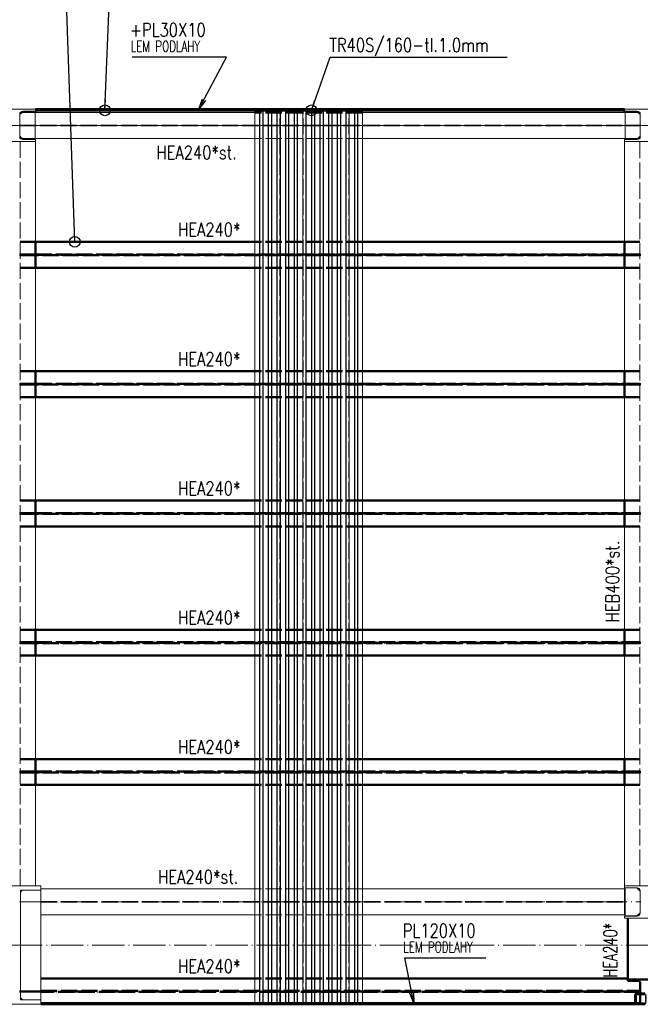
# Paper-space layout 'Layout1' of a CAD drawing. Extents: x -2 to 1380, y -36 to 422.
# Tile 43 of 79: x 575 to 690, y 144 to 326. Entities that reach past the tile are written whole.
import ezdxf

# ---------------------------------------------------------------- set-up
doc = ezdxf.new("R2010")
doc.units = 0
for name, pattern in [('ACAD_ISO02W100', [15, 12, -3]), ('ACAD_ISO04W100', [30.5, 24, -3, 0.5, -3]), ('HP_01_CER_B', [8, 5, -1, 1, -1])]:
    doc.linetypes.add(name, pattern=pattern)
for name, color, linetype, lineweight in [('SS_1.ET-HALA_TaO-PRISTAVBA-PODLAH.NOSNIKY', 9, 'CONTINUOUS', 13), ('SS_1.ET-HALA_TaO-PRISTAVBA-SLOUP', 9, 'CONTINUOUS', 13), ('SS_1.ET-HALA_TaO-RASTR', 7, 'HP_01_CER_B', 13), ('SS_1.ET-HALA_TaO-SLOUP', 9, 'CONTINUOUS', 13), ('SS_2.ET-HALA_TaO-LAVKA_+5.100m', 210, 'CONTINUOUS', 50), ('SS_2.ET-HALA_TaO-PRISTAVBA-PODLAH.NOSNIKY', 172, 'CONTINUOUS', 50), ('SS_2.ET-HALA_TaO-PRISTAVBA-PODLAHA_LEM', 140, 'CONTINUOUS', 50), ('SS_2.ET-HALA_TaO-PRISTAVBA-SLOUP', 122, 'CONTINUOUS', 50), ('SS_2.ET-HALA_TaO-PRISTAVBA-TRAPEZ.PLECH', 153, 'CONTINUOUS', 18), ('SS_2.ET-HALA_TaO-PRISTAVBA-VNITRNI_KCE', 190, 'CONTINUOUS', 50), ('SS_POPIS_PROFILU', 13, 'CONTINUOUS', 25), ('SS_POPIS_PROFILU_S355', 2, 'CONTINUOUS', 35), ('SS_SRAFY', 8, 'CONTINUOUS', 18), ('SS_STAV.OK-POPIS_PROFILU', 9, 'CONTINUOUS', 13)]:
    doc.layers.add(name, color=color, linetype=linetype, lineweight=lineweight)
doc.styles.add('romans.shx', font='romans.shx', dxfattribs={"height": 5})

psp = doc.layouts.get("Layout1")

# ---------------------------------------------------------------- hatches: boundary and pattern name
at = {"layer": 'SS_SRAFY'}
h = psp.add_hatch(dxfattribs=at)
h.set_pattern_fill('ANSI31', color=5, scale=0.02, style=0)
h.set_pattern_definition([(45, (-864.81247, 154.627365), (-0.0449012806, 0.0449012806), [])])
h.paths.add_polyline_path([(689.7275, 145.6274, 0.41421356), (689.4875, 145.3874), (689.4875, 143.8674, 0.41421356), (689.7275, 143.6274), (691.2475, 143.6274, 0.41421356), (691.4875, 143.8674), (691.4875, 145.3874, 0.41421356), (691.2475, 145.6274)], flags=0)
h.paths.add_polyline_path([(689.7275, 145.5074), (691.2475, 145.5074, -0.41421356), (691.3675, 145.3874), (691.3675, 143.8674, -0.41421356), (691.2475, 143.7474), (689.7275, 143.7474, -0.41421356), (689.6075, 143.8674), (689.6075, 145.3874, -0.41421356)], flags=0)

# ---------------------------------------------------------------- linework, layer by layer
at = {"layer": 'SS_1.ET-HALA_TaO-PRISTAVBA-PODLAH.NOSNIKY', "color": 9, "linetype": 'ACAD_ISO02W100', "ltscale": 0.25}
for p, q in [((575.4301, 309.1274), (575.2976, 309.1274)), ((575.2976, 308.8074), (575.2976, 309.1274)), ((578.0975, 309.1274), (575.6975, 309.1274)), ((689.9775, 309.1274), (687.5775, 309.1274)), ((690.3775, 309.1274), (690.245, 309.1274)), ((690.3775, 309.1274), (690.3775, 308.8074)), ((575.2976, 306.8024), (690.3775, 306.8024)), ((575.2976, 306.6524), (690.3775, 306.6524)), ((575.2976, 304.3274), (575.2976, 304.6473)), ((575.4301, 304.3274), (575.2976, 304.3274)), ((575.3225, 303.7273), (575.3225, 165.6274)), ((578.0975, 304.3274), (575.6975, 304.3274)), ((638.8875, 304.3274), (618.8875, 304.3274)), ((689.9775, 304.3274), (687.5775, 304.3274)), ((690.3775, 304.3274), (690.245, 304.3274)), ((690.3525, 165.6274), (690.3525, 303.7273)), ((690.3775, 304.6473), (690.3775, 304.3274)), ((638.8875, 165.0274), (618.8875, 165.0274)), ((579.1876, 162.7024), (687.4875, 162.7024)), ((579.1876, 162.5524), (687.4875, 162.5524)), ((638.8875, 160.2274), (618.8875, 160.2274))]:
    psp.add_line(p, q, dxfattribs=at)
at = {"layer": 'SS_1.ET-HALA_TaO-PRISTAVBA-PODLAH.NOSNIKY', "color": 5, "linetype": 'Continuous', "ltscale": 0.25}
for p, q in [((575.6975, 309.1274), (575.4301, 309.1274)), ((618.8875, 309.1274), (578.0976, 309.1274)), ((687.5775, 309.1274), (638.8875, 309.1274)), ((687.5775, 309.1274), (687.5775, 304.3274)), ((690.245, 309.1274), (689.9775, 309.1274)), ((575.6975, 304.3274), (575.4301, 304.3274)), ((618.8875, 304.3274), (578.0976, 304.3274)), ((578.1875, 303.7273), (578.1875, 285.1274)), ((687.5775, 304.3274), (638.8875, 304.3274)), ((687.4875, 285.1274), (687.4875, 303.7273)), ((690.245, 304.3274), (689.9775, 304.3274)), ((578.1875, 280.3274), (578.1875, 261.1274)), ((687.4875, 261.1274), (687.4875, 280.3274)), ((578.1875, 256.3274), (578.1875, 237.1274)), ((687.4875, 237.1274), (687.4875, 256.3274)), ((578.1875, 232.3274), (578.1875, 213.1274)), ((687.4875, 213.1274), (687.4875, 232.3274)), ((578.1875, 208.3274), (578.1875, 189.1274)), ((687.4875, 189.1274), (687.4875, 208.3274)), ((578.1875, 184.3274), (578.1875, 165.6274)), ((687.4875, 165.6274), (687.4875, 184.3274)), ((579.1875, 164.8074), (579.1875, 164.8274)), ((618.8875, 165.0274), (579.1876, 165.0274)), ((687.4875, 165.0274), (638.8875, 165.0274)), ((687.4875, 160.2274), (687.4875, 165.0274)), ((618.8875, 160.2274), (579.1876, 160.2274)), ((687.4875, 160.2274), (638.8875, 160.2274))]:
    psp.add_line(p, q, dxfattribs=at)
at = {"layer": 'SS_1.ET-HALA_TaO-PRISTAVBA-PODLAH.NOSNIKY', "color": 9, "linetype": 'ACAD_ISO04W100', "ltscale": 0.25}
for p, q in [((575.1875, 306.7274), (690.4875, 306.7274)), ((575.1875, 162.6274), (690.4875, 162.6274))]:
    psp.add_line(p, q, dxfattribs=at)
at = {"layer": 'SS_1.ET-HALA_TaO-PRISTAVBA-SLOUP', "color": 5, "linetype": 'Continuous', "ltscale": 0.25}
for p, q in [((578.1875, 309.7274), (572.1875, 309.7274)), ((575.8975, 309.3274), (575.2975, 308.7274)), ((575.2975, 304.6474), (575.2975, 308.8074)), ((575.8375, 309.3474), (578.1875, 309.3474)), ((578.0975, 309.3274), (575.8975, 309.3274)), ((578.0975, 304.1274), (578.0975, 309.3274)), ((578.1875, 309.7274), (578.1875, 309.3474)), ((693.4875, 309.7274), (687.4875, 309.7274)), ((687.4875, 309.3474), (687.4875, 309.7274)), ((687.4875, 309.3474), (689.8375, 309.3474)), ((689.7775, 309.3274), (687.5775, 309.3274)), ((687.5775, 309.3274), (687.5775, 309.1274)), ((690.3775, 308.7274), (689.7775, 309.3274)), ((690.3775, 308.8074), (690.3775, 304.6474)), ((572.1875, 303.7274), (578.1875, 303.7274)), ((575.2975, 304.7274), (575.8975, 304.1274)), ((578.1875, 304.1074), (575.8375, 304.1074)), ((575.8975, 304.1274), (578.0975, 304.1274)), ((578.1875, 304.1074), (578.1875, 303.7274)), ((689.8375, 304.1074), (687.4875, 304.1074)), ((687.4875, 303.7274), (687.4875, 304.1074)), ((687.4875, 303.7274), (693.4875, 303.7274)), ((687.5775, 304.3274), (687.5775, 304.1274)), ((687.5775, 304.1274), (689.7775, 304.1274)), ((689.7775, 304.1274), (690.3775, 304.7274))]:
    psp.add_line(p, q, dxfattribs=at)
at = {"layer": 'SS_1.ET-HALA_TaO-PRISTAVBA-SLOUP', "color": 9, "linetype": 'ACAD_ISO02W100', "ltscale": 0.25}
for p, q in [((575.6975, 309.1274), (575.2976, 308.7274)), ((575.8975, 309.3274), (575.6975, 309.1274)), ((689.9775, 309.1274), (689.7775, 309.3274)), ((690.3775, 308.7274), (689.9775, 309.1274)), ((575.2976, 304.7273), (575.6975, 304.3274)), ((575.6975, 304.3274), (575.8975, 304.1274)), ((689.7775, 304.1274), (689.9775, 304.3274)), ((689.9775, 304.3274), (690.3775, 304.7273))]:
    psp.add_line(p, q, dxfattribs=at)
at = {"layer": 'SS_1.ET-HALA_TaO-PRISTAVBA-SLOUP', "color": 5, "linetype": 'Continuous', "ltscale": 0.25, "extrusion": (3.3685e-14, -1.39528e-14, -1)}
psp.add_arc((-575.8375, 308.8074), 0.54, 0, 90, dxfattribs=at)
at = {"layer": 'SS_1.ET-HALA_TaO-PRISTAVBA-SLOUP', "color": 5, "linetype": 'Continuous', "ltscale": 0.25, "extrusion": (0, 0, -1)}
for centre, start, end in [((-689.8375, 308.8074), 90, 180), ((-689.8375, 304.6474), 180, 270)]:
    psp.add_arc(centre, 0.54, start, end, dxfattribs=at)
at = {"layer": 'SS_1.ET-HALA_TaO-PRISTAVBA-SLOUP', "color": 5, "linetype": 'Continuous', "ltscale": 0.25, "extrusion": (3.3685e-14, 1.39528e-14, -1)}
psp.add_arc((-575.8375, 304.6474), 0.54, 270, 0, dxfattribs=at)
at = {"layer": 'SS_1.ET-HALA_TaO-RASTR', "linetype": 'ACAD_ISO04W100', "ltscale": 0.25}
for p, q in [((70.1875, 306.7274), (825.1574, 306.7274)), ((70.1875, 154.6274), (825.1574, 154.6274))]:
    psp.add_line(p, q, dxfattribs=at)
at = {"layer": 'SS_1.ET-HALA_TaO-SLOUP', "color": 5, "linetype": 'Continuous', "ltscale": 0.25}
for p, q in [((579.1875, 165.6274), (571.1875, 165.6274)), ((579.1875, 164.8274), (575.3875, 164.8274)), ((575.3875, 144.4274), (575.3875, 164.8274)), ((575.7875, 164.8074), (575.3875, 164.4074)), ((579.1875, 164.8074), (575.7875, 164.8074)), ((579.1875, 164.8274), (579.1875, 165.6274)), ((579.1875, 144.4474), (579.1875, 164.8074)), ((693.4875, 165.6274), (687.4875, 165.6274)), ((687.4875, 165.2474), (687.4875, 165.6274)), ((687.4875, 165.2474), (689.8375, 165.2474)), ((689.7775, 165.2274), (687.5775, 165.2274)), ((687.5775, 165.2274), (687.5775, 160.0274)), ((690.3775, 164.6274), (689.7775, 165.2274)), ((690.3775, 164.7074), (690.3775, 160.5474)), ((689.8375, 160.0074), (687.4875, 160.0074)), ((687.4875, 159.6274), (687.4875, 160.0074)), ((687.4875, 159.6274), (693.4875, 159.6274)), ((687.5775, 160.0274), (689.7775, 160.0274)), ((689.7775, 160.0274), (690.3775, 160.6274)), ((575.3875, 144.8474), (575.7875, 144.4474)), ((575.3875, 144.4274), (579.1875, 144.4274)), ((575.7875, 144.4474), (579.1875, 144.4474)), ((579.1875, 143.6274), (579.1875, 144.4274)), ((571.1875, 143.6274), (579.1875, 143.6274))]:
    psp.add_line(p, q, dxfattribs=at)
at = {"layer": 'SS_1.ET-HALA_TaO-SLOUP', "color": 5, "linetype": 'Continuous', "ltscale": 0.25, "extrusion": (3.94644e-14, -1.3474e-13, -1)}
psp.add_arc((-689.8375, 164.7074), 0.54, 90, 180, dxfattribs=at)
at = {"layer": 'SS_1.ET-HALA_TaO-SLOUP', "color": 5, "linetype": 'Continuous', "ltscale": 0.25, "extrusion": (-2.79056e-14, 6.737e-14, -1)}
psp.add_arc((-689.8375, 160.5474), 0.54, 180, 270, dxfattribs=at)
at = {"layer": 'SS_2.ET-HALA_TaO-LAVKA_+5.100m', "color": 1, "linetype": 'Continuous', "ltscale": 0.25}
psp.add_line((689.4875, 143.6274), (689.7275, 143.6274), dxfattribs=at)
at = {"layer": 'SS_2.ET-HALA_TaO-PRISTAVBA-PODLAH.NOSNIKY', "color": 3, "linetype": 'ACAD_ISO02W100', "ltscale": 0.25}
for p, q in [((578.1875, 285.1274), (575.3226, 285.1274)), ((638.8875, 285.1274), (618.8875, 285.1274)), ((690.3525, 285.1274), (687.4875, 285.1274)), ((575.3226, 282.8024), (578.0875, 282.8024)), ((578.0875, 282.6524), (575.3226, 282.6524)), ((578.0875, 282.8024), (578.1582, 282.8024)), ((578.0875, 282.8024), (578.0875, 282.6524)), ((578.1582, 282.6524), (578.0875, 282.6524)), ((578.1582, 282.8024), (578.1875, 282.8024)), ((578.1875, 282.6524), (578.1582, 282.6524)), ((578.1875, 282.8024), (687.4875, 282.8024)), ((687.4875, 282.6524), (578.1875, 282.6524)), ((687.4875, 282.8024), (687.5168, 282.8024)), ((687.5168, 282.6524), (687.4875, 282.6524)), ((687.5168, 282.8024), (687.5875, 282.8024)), ((687.5875, 282.6524), (687.5168, 282.6524)), ((687.5875, 282.8024), (690.3525, 282.8024)), ((687.5875, 282.6524), (687.5875, 282.8024)), ((690.3525, 282.6524), (687.5875, 282.6524)), ((578.1875, 280.3274), (575.3226, 280.3274)), ((638.8875, 280.3274), (618.8875, 280.3274)), ((690.3525, 280.3274), (687.4875, 280.3274)), ((578.1875, 261.1274), (575.3226, 261.1274)), ((638.8875, 261.1274), (618.8875, 261.1274)), ((690.3525, 261.1274), (687.4875, 261.1274)), ((575.3226, 258.8024), (578.0875, 258.8024)), ((578.0875, 258.6524), (575.3226, 258.6524)), ((578.0875, 258.8024), (578.1582, 258.8024)), ((578.0875, 258.8024), (578.0875, 258.6524)), ((578.1582, 258.6524), (578.0875, 258.6524)), ((578.1582, 258.8024), (578.1875, 258.8024)), ((578.1875, 258.6524), (578.1582, 258.6524)), ((578.1875, 258.8024), (687.4875, 258.8024)), ((687.4875, 258.6524), (578.1875, 258.6524)), ((687.4875, 258.8024), (687.5168, 258.8024)), ((687.5168, 258.6524), (687.4875, 258.6524)), ((687.5168, 258.8024), (687.5875, 258.8024)), ((687.5875, 258.6524), (687.5168, 258.6524)), ((687.5875, 258.8024), (690.3525, 258.8024)), ((687.5875, 258.6524), (687.5875, 258.8024)), ((690.3525, 258.6524), (687.5875, 258.6524)), ((578.1875, 256.3274), (575.3226, 256.3274)), ((638.8875, 256.3274), (618.8875, 256.3274)), ((690.3525, 256.3274), (687.4875, 256.3274)), ((578.1875, 237.1274), (575.3226, 237.1274)), ((638.8875, 237.1274), (618.8875, 237.1274)), ((690.3525, 237.1274), (687.4875, 237.1274)), ((575.3226, 234.8024), (578.0875, 234.8024)), ((578.0875, 234.6524), (575.3226, 234.6524)), ((578.0875, 234.8024), (578.1582, 234.8024)), ((578.0875, 234.8024), (578.0875, 234.6524)), ((578.1582, 234.6524), (578.0875, 234.6524)), ((578.1582, 234.8024), (578.1875, 234.8024)), ((578.1875, 234.6524), (578.1582, 234.6524)), ((578.1875, 234.8024), (687.4875, 234.8024)), ((687.4875, 234.6524), (578.1875, 234.6524)), ((687.4875, 234.8024), (687.5168, 234.8024)), ((687.5168, 234.6524), (687.4875, 234.6524)), ((687.5168, 234.8024), (687.5875, 234.8024)), ((687.5875, 234.6524), (687.5168, 234.6524)), ((687.5875, 234.8024), (690.3525, 234.8024)), ((687.5875, 234.6524), (687.5875, 234.8024)), ((690.3525, 234.6524), (687.5875, 234.6524)), ((578.1875, 232.3274), (575.3226, 232.3274)), ((638.8875, 232.3274), (618.8875, 232.3274)), ((690.3525, 232.3274), (687.4875, 232.3274)), ((578.1875, 213.1274), (575.3226, 213.1274)), ((638.8875, 213.1274), (618.8875, 213.1274)), ((690.3525, 213.1274), (687.4875, 213.1274)), ((575.3226, 210.8024), (578.0875, 210.8024)), ((578.0875, 210.6524), (575.3226, 210.6524)), ((578.0875, 210.8024), (578.1582, 210.8024)), ((578.0875, 210.8024), (578.0875, 210.6524)), ((578.1582, 210.6524), (578.0875, 210.6524)), ((578.1582, 210.8024), (578.1875, 210.8024)), ((578.1875, 210.6524), (578.1582, 210.6524)), ((578.1875, 210.8024), (687.4875, 210.8024)), ((687.4875, 210.6524), (578.1875, 210.6524)), ((687.4875, 210.8024), (687.5168, 210.8024)), ((687.5168, 210.6524), (687.4875, 210.6524)), ((687.5168, 210.8024), (687.5875, 210.8024)), ((687.5875, 210.6524), (687.5168, 210.6524)), ((687.5875, 210.8024), (690.3525, 210.8024)), ((687.5875, 210.6524), (687.5875, 210.8024)), ((690.3525, 210.6524), (687.5875, 210.6524)), ((578.1875, 208.3274), (575.3226, 208.3274)), ((638.8875, 208.3274), (618.8875, 208.3274)), ((690.3525, 208.3274), (687.4875, 208.3274)), ((578.1875, 189.1274), (575.3226, 189.1274)), ((638.8875, 189.1274), (618.8875, 189.1274)), ((690.3525, 189.1274), (687.4875, 189.1274)), ((575.3226, 186.8024), (578.0875, 186.8024)), ((578.0875, 186.6524), (575.3226, 186.6524)), ((578.0875, 186.8024), (578.1582, 186.8024)), ((578.0875, 186.8024), (578.0875, 186.6524)), ((578.1582, 186.6524), (578.0875, 186.6524)), ((578.1582, 186.8024), (578.1875, 186.8024)), ((578.1875, 186.6524), (578.1582, 186.6524)), ((578.1875, 186.8024), (687.4875, 186.8024)), ((687.4875, 186.6524), (578.1875, 186.6524)), ((687.4875, 186.8024), (687.5168, 186.8024)), ((687.5168, 186.6524), (687.4875, 186.6524)), ((687.5168, 186.8024), (687.5875, 186.8024)), ((687.5875, 186.6524), (687.5168, 186.6524)), ((687.5875, 186.8024), (690.3525, 186.8024)), ((687.5875, 186.6524), (687.5875, 186.8024)), ((690.3525, 186.6524), (687.5875, 186.6524)), ((578.1875, 184.3274), (575.3226, 184.3274)), ((638.8875, 184.3274), (618.8875, 184.3274)), ((690.3525, 184.3274), (687.4875, 184.3274)), ((638.8875, 148.4274), (618.8875, 148.4274)), ((579.1876, 146.1024), (690.4125, 146.1024)), ((690.4125, 145.9524), (579.1876, 145.9524)), ((690.4125, 145.5074), (690.4125, 145.6274)), ((688.0875, 143.6274), (688.0875, 143.8274)), ((689.6075, 143.8674), (689.4875, 143.8674))]:
    psp.add_line(p, q, dxfattribs=at)
at = {"layer": 'SS_2.ET-HALA_TaO-PRISTAVBA-PODLAH.NOSNIKY', "color": 1, "linetype": 'Continuous', "ltscale": 0.25}
for p, q in [((618.8875, 285.1274), (578.1875, 285.1274)), ((578.1875, 285.1274), (578.1875, 280.3274)), ((687.4875, 285.1274), (638.8875, 285.1274)), ((687.4875, 280.3274), (687.4875, 285.1274)), ((618.8875, 280.3274), (578.1875, 280.3274)), ((687.4875, 280.3274), (638.8875, 280.3274)), ((618.8875, 261.1274), (578.1875, 261.1274)), ((578.1875, 261.1274), (578.1875, 256.3274)), ((687.4875, 261.1274), (638.8875, 261.1274)), ((687.4875, 256.3274), (687.4875, 261.1274)), ((618.8875, 256.3274), (578.1875, 256.3274)), ((687.4875, 256.3274), (638.8875, 256.3274)), ((618.8875, 237.1274), (578.1875, 237.1274)), ((578.1875, 237.1274), (578.1875, 232.3274)), ((687.4875, 237.1274), (638.8875, 237.1274)), ((687.4875, 232.3274), (687.4875, 237.1274)), ((618.8875, 232.3274), (578.1875, 232.3274)), ((687.4875, 232.3274), (638.8875, 232.3274)), ((618.8875, 213.1274), (578.1875, 213.1274)), ((578.1875, 213.1274), (578.1875, 208.3274)), ((687.4875, 213.1274), (638.8875, 213.1274)), ((687.4875, 208.3274), (687.4875, 213.1274)), ((618.8875, 208.3274), (578.1875, 208.3274)), ((687.4875, 208.3274), (638.8875, 208.3274)), ((618.8875, 189.1274), (578.1875, 189.1274)), ((578.1875, 189.1274), (578.1875, 184.3274)), ((687.4875, 189.1274), (638.8875, 189.1274)), ((687.4875, 184.3274), (687.4875, 189.1274)), ((618.8875, 184.3274), (578.1875, 184.3274)), ((687.4875, 184.3274), (638.8875, 184.3274)), ((688.0875, 148.4274), (688.0875, 159.6273)), ((618.8875, 148.4274), (579.1876, 148.4274)), ((688.0875, 148.4274), (638.8875, 148.4274)), ((688.0875, 147.9874), (688.0875, 148.4274)), ((689.9925, 147.9874), (688.0875, 147.9874)), ((690.4125, 145.6274), (690.4125, 147.5674)), ((579.1875, 144.4274), (579.1875, 144.4474)), ((690.4125, 144.2873), (690.4125, 145.5074)), ((689.4875, 143.8674), (688.0875, 143.8674)), ((688.0875, 143.8274), (688.0875, 143.8674)), ((689.9925, 143.8674), (689.6075, 143.8674))]:
    psp.add_line(p, q, dxfattribs=at)
at = {"layer": 'SS_2.ET-HALA_TaO-PRISTAVBA-PODLAH.NOSNIKY', "color": 7, "linetype": 'ACAD_ISO04W100', "ltscale": 0.25}
for p, q in [((575.1875, 282.7274), (690.4875, 282.7274)), ((575.1875, 258.7274), (690.4875, 258.7274)), ((575.1875, 234.7274), (690.4875, 234.7274)), ((575.1875, 210.7274), (690.4875, 210.7274)), ((575.1875, 186.7274), (690.4875, 186.7274)), ((575.1875, 146.0274), (690.4875, 146.0274))]:
    psp.add_line(p, q, dxfattribs=at)
at = {"layer": 'SS_2.ET-HALA_TaO-PRISTAVBA-PODLAHA_LEM', "color": 1, "linetype": 'Continuous', "ltscale": 0.25}
for p, q in [((687.4875, 309.7274), (578.1875, 309.7274)), ((578.1875, 309.5274), (687.4875, 309.5274)), ((578.1875, 309.3474), (578.1875, 309.1274)), ((687.4875, 309.1274), (687.4875, 309.3474)), ((689.4875, 143.8274), (579.1875, 143.8274)), ((579.1875, 143.6274), (689.4875, 143.6274)), ((689.4875, 143.8274), (689.4875, 143.6274))]:
    psp.add_line(p, q, dxfattribs=at)
at = {"layer": 'SS_2.ET-HALA_TaO-PRISTAVBA-PODLAHA_LEM', "color": 7, "linetype": 'ACAD_ISO04W100', "ltscale": 0.25}
psp.add_line((687.4875, 309.7274), (578.1875, 309.7274), dxfattribs=at)
psp.add_line((687.4875, 309.7274), (578.1875, 309.7274), dxfattribs=at)
at = {"layer": 'SS_2.ET-HALA_TaO-PRISTAVBA-PODLAHA_LEM', "color": 3, "linetype": 'ACAD_ISO02W100', "ltscale": 0.25}
psp.add_line((638.8875, 309.1274), (618.8875, 309.1274), dxfattribs=at)
at = {"layer": 'SS_2.ET-HALA_TaO-PRISTAVBA-SLOUP', "color": 1, "linetype": 'Continuous', "ltscale": 0.25}
psp.add_line((692.8875, 148.2274), (688.0875, 148.2274), dxfattribs=at)
for centre, start, end in [((689.9925, 147.5674), 0.006756, 90), ((689.9925, 144.2874), 270, 359.993226)]:
    psp.add_arc(centre, 0.42, start, end, dxfattribs=at)
at = {"layer": 'SS_2.ET-HALA_TaO-PRISTAVBA-TRAPEZ.PLECH', "color": 5, "linetype": 'Continuous', "ltscale": 0.25}
for p, q in [((618.8875, 309.5273), (618.8875, 143.8274)), ((619.7637, 309.5273), (619.7637, 143.8274)), ((619.8287, 309.5273), (619.8287, 143.8274)), ((620.3635, 309.5273), (620.3635, 143.8274)), ((620.4114, 309.5273), (620.4114, 143.8274)), ((621.3637, 309.5273), (621.3637, 143.8274)), ((621.4115, 309.5273), (621.4115, 143.8274)), ((621.9464, 309.5273), (621.9464, 143.8274)), ((622.0114, 309.5273), (622.0114, 143.8274)), ((622.9637, 309.5273), (622.9637, 143.8274)), ((623.0287, 309.5273), (623.0287, 143.8274)), ((623.5635, 309.5273), (623.5635, 143.8274)), ((623.6114, 309.5273), (623.6114, 143.8274)), ((624.5637, 309.5273), (624.5637, 143.8274)), ((624.6115, 309.5273), (624.6115, 143.8274)), ((625.1464, 309.5273), (625.1464, 143.8274)), ((625.2114, 309.5273), (625.2114, 143.8274)), ((626.1637, 309.5273), (626.1637, 143.8274)), ((626.2287, 309.5273), (626.2287, 143.8274)), ((626.7635, 309.5273), (626.7635, 143.8274)), ((626.8114, 309.5273), (626.8114, 143.8274)), ((627.7637, 309.5273), (627.7637, 143.8274)), ((627.8115, 309.5273), (627.8115, 143.8274)), ((628.3464, 309.5273), (628.3464, 143.8274)), ((628.4114, 309.5273), (628.4114, 143.8274)), ((629.3637, 309.5273), (629.3637, 143.8274)), ((629.4287, 309.5273), (629.4287, 143.8274)), ((629.9635, 309.5273), (629.9635, 143.8274)), ((630.0114, 309.5273), (630.0114, 143.8274)), ((630.9637, 309.5273), (630.9637, 143.8274)), ((631.0115, 309.5273), (631.0115, 143.8274)), ((631.5464, 309.5273), (631.5464, 143.8274)), ((631.6114, 309.5273), (631.6114, 143.8274)), ((632.5637, 309.5273), (632.5637, 143.8274)), ((632.6287, 309.5273), (632.6287, 143.8274)), ((633.1635, 309.5273), (633.1635, 143.8274)), ((633.2114, 309.5273), (633.2114, 143.8274)), ((634.1637, 309.5273), (634.1637, 143.8274)), ((634.2115, 309.5273), (634.2115, 143.8274)), ((634.7464, 309.5273), (634.7464, 143.8274)), ((634.8114, 309.5273), (634.8114, 143.8274)), ((635.7637, 309.5273), (635.7637, 143.8274)), ((635.8287, 309.5273), (635.8287, 143.8274)), ((636.3635, 309.5273), (636.3635, 143.8274)), ((636.4114, 309.5273), (636.4114, 143.8274)), ((637.3637, 309.5273), (637.3637, 143.8274)), ((637.4115, 309.5273), (637.4115, 143.8274)), ((637.9464, 309.5273), (637.9464, 143.8274)), ((638.0114, 143.8274), (638.0114, 309.5273)), ((638.8875, 143.8274), (638.8875, 309.5273))]:
    psp.add_line(p, q, dxfattribs=at)
at = {"layer": 'SS_2.ET-HALA_TaO-PRISTAVBA-TRAPEZ.PLECH', "color": 5, "linetype": 'ACAD_ISO02W100', "ltscale": 0.25}
for p, q in [((619.8115, 143.8274), (619.8115, 309.5273)), ((620.3464, 143.8274), (620.3464, 309.5273)), ((621.4287, 143.8274), (621.4287, 309.5273)), ((621.9635, 143.8274), (621.9635, 309.5273)), ((623.0115, 143.8274), (623.0115, 309.5273)), ((623.5464, 143.8274), (623.5464, 309.5273)), ((624.6287, 143.8274), (624.6287, 309.5273)), ((625.1635, 143.8274), (625.1635, 309.5273)), ((626.2115, 143.8274), (626.2115, 309.5273)), ((626.7464, 143.8274), (626.7464, 309.5273)), ((627.8287, 143.8274), (627.8287, 309.5273)), ((628.3635, 143.8274), (628.3635, 309.5273)), ((629.4115, 143.8274), (629.4115, 309.5273)), ((629.9464, 143.8274), (629.9464, 309.5273)), ((631.0287, 143.8274), (631.0287, 309.5273)), ((631.5635, 143.8274), (631.5635, 309.5273)), ((632.6115, 143.8274), (632.6115, 309.5273)), ((633.1464, 143.8274), (633.1464, 309.5273)), ((634.2287, 143.8274), (634.2287, 309.5273)), ((634.7635, 143.8274), (634.7635, 309.5273)), ((635.8115, 143.8274), (635.8115, 309.5273)), ((636.3464, 143.8274), (636.3464, 309.5273)), ((637.4287, 143.8274), (637.4287, 309.5273)), ((637.9635, 143.8274), (637.9635, 309.5273))]:
    psp.add_line(p, q, dxfattribs=at)
at = {"layer": 'SS_2.ET-HALA_TaO-PRISTAVBA-VNITRNI_KCE', "color": 1, "linetype": 'Continuous', "ltscale": 0.25}
for p, q in [((689.4875, 145.3874), (689.4875, 143.8674)), ((689.6075, 143.8674), (689.6075, 145.3874)), ((691.2475, 145.6274), (689.7275, 145.6274)), ((689.7275, 145.5074), (691.2475, 145.5074)), ((691.2475, 143.7474), (689.7275, 143.7474)), ((689.7275, 143.6274), (691.2475, 143.6274))]:
    psp.add_line(p, q, dxfattribs=at)
for centre, start, end in [((689.7275, 145.3874), 90, 180), ((689.7275, 143.8674), 180, 270)]:
    psp.add_arc(centre, 0.24, start, end, dxfattribs=at)
at = {"layer": 'SS_2.ET-HALA_TaO-PRISTAVBA-VNITRNI_KCE', "color": 1, "linetype": 'Continuous', "ltscale": 0.25, "extrusion": (0, 0, -1)}
for centre, start, end in [((-689.7275, 145.3874), 0, 90), ((-689.7275, 143.8674), 270, 0)]:
    psp.add_arc(centre, 0.12, start, end, dxfattribs=at)
at = {"layer": 'SS_POPIS_PROFILU', "color": 0, "linetype": 'ByBlock', "lineweight": -2}
for p, q in [((591.0609, 309.5274, -4998), (591.1415, 311.5257, -4998)), ((629.3637, 309.5273, -4999.62), (630.0291, 311.4134, -4999.62)), ((585.4674, 285.1274, -5000.4), (585.3988, 287.1262, -5000.4))]:
    psp.add_line(p, q, dxfattribs=at)
at = {"layer": 'SS_POPIS_PROFILU', "color": 0, "linetype": 'ByBlock'}
for p, q in [((608.4965, 309.7274), (609.1394, 311.6503)), ((608.4965, 309.7274), (609.4339, 311.4941)), ((609.7284, 311.3379), (608.4965, 309.7274)), ((648.3886, 143.8274), (647.6683, 145.7227)), ((648.3886, 143.8274), (647.9951, 145.7883)), ((648.322, 145.8539), (648.3886, 143.8274))]:
    psp.add_line(p, q, dxfattribs=at)
at = {"layer": 'SS_POPIS_PROFILU', "color": 13}
for points in [[(585.4674, 285.1274), (583.5725, 340.3794), (601.1725, 340.3794)], [(591.0609, 309.5274), (591.9755, 332.202), (615.5089, 332.202)], [(608.4965, 309.7274), (613.6322, 319.4068), (596.1084, 319.4068)], [(629.3637, 309.5273), (632.849, 319.4068), (665.7062, 319.4068)], [(648.3886, 143.8274), (646.7009, 152.2382), (661.7485, 152.2382)]]:
    psp.add_lwpolyline(points, dxfattribs=at)
at = {"layer": 'SS_POPIS_PROFILU', "color": 0, "linetype": 'ByBlock', "lineweight": -2}
for centre in [(591.0609, 309.5274, -4998), (629.3637, 309.5273, -4999.62), (585.4674, 285.1274, -5000.4)]:
    psp.add_circle(centre, 1, dxfattribs=at)

# ---------------------------------------------------------------- texts
at = {"layer": 'SS_POPIS_PROFILU', "color": 13, "style": 'romans.shx'}
for s, height, width, p in [('+PL30X10', 2.5, 0.8, (595.7102, 323.2068)), ('LEM PODLAHY', 2, 0.7, (595.8444, 320.4068)), ('TR40S/160-tl.1.0mm', 2.5, 0.8, (632.7334, 320.4068)), ('PL120X10', 2.5, 0.8, (646.3238, 156.0382)), ('LEM PODLAHY', 2, 0.7, (646.4369, 153.2382))]:
    psp.add_text(s, height=height, dxfattribs=dict(at, width=width)).set_placement(p)
at = {"layer": 'SS_POPIS_PROFILU_S355', "color": 2, "style": 'romans.shx', "width": 0.8}
for p in [(604.6323, 286.1484), (604.6323, 262.1274), (604.6323, 238.1274), (604.6323, 214.1484), (604.6323, 190.1484), (604.6323, 149.4484)]:
    psp.add_text('HEA240*', height=2.5, dxfattribs=at).set_placement(p)
at = {"layer": 'SS_POPIS_PROFILU_S355', "color": 2, "style": 'romans.shx', "width": 0.7}
psp.add_text('HEA240*', height=2.5, rotation=90, dxfattribs=at).set_placement((686.0894, 148.6128))
at = {"layer": 'SS_STAV.OK-POPIS_PROFILU', "color": 9, "style": 'romans.shx', "width": 0.8}
for p in [(600.6259, 300.4632), (600.918, 166.0274)]:
    psp.add_text('HEA240*st.', height=2.5, dxfattribs=at).set_placement(p)
psp.add_text('HEB400*st.', height=2.5, rotation=90, dxfattribs=at).set_placement((686.4875, 214.5206))

doc.saveas('drawing.dxf')
